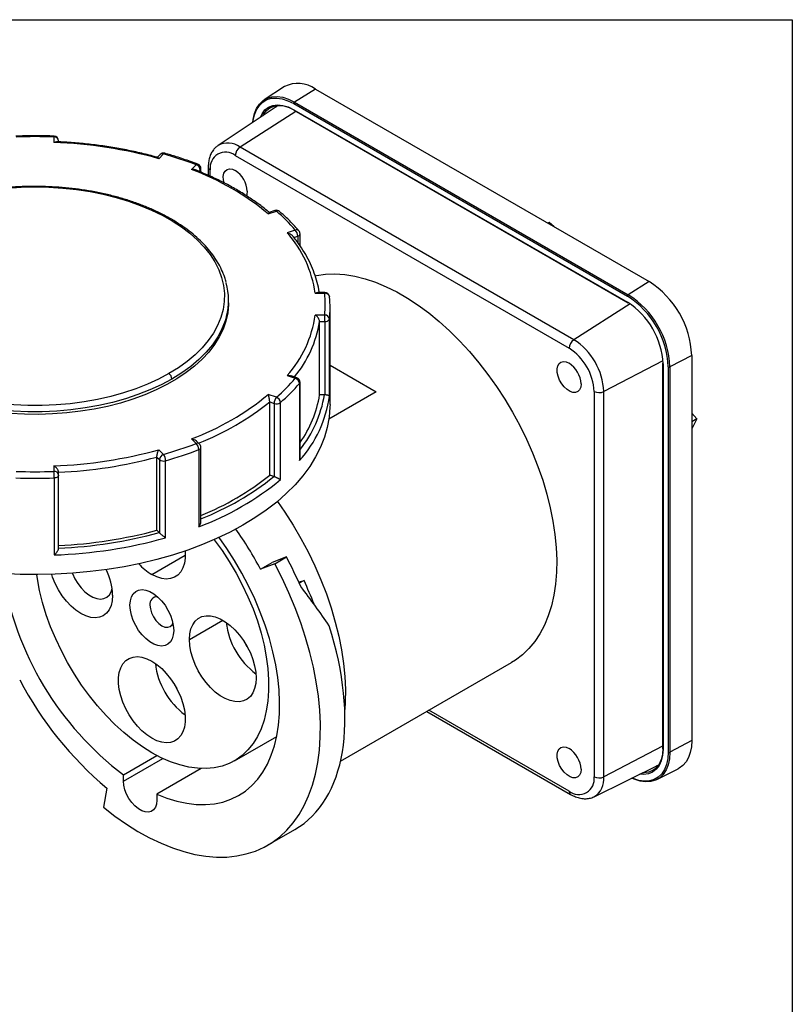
# Model space of a CAD drawing. Header units: inches. Extents: x 0 to 33.5, y 0 to 25.5.
# Tile 6 of 6: x 26.6 to 33, y 17.3 to 25.5. Entities that reach past the tile are written whole.
import ezdxf

# ---------------------------------------------------------------- set-up
doc = ezdxf.new("R2010")
doc.units = ezdxf.units.IN
doc.header["$LTSCALE"] = 3
doc.header["$MEASUREMENT"] = 0
doc.linetypes.add('SLD-Solid', pattern=[0])
doc.layers.add('SLD-DEFPOINTS', color=7, linetype='Continuous')

# ---------------------------------------------------------------- blocks, each defined once
blk = doc.blocks.new('Block2')
at = {"color": 7, "linetype": 'SLD-Solid', "lineweight": 18}
for p, q in [((33.0003, 25.5003), (0.0003, 25.5003)), ((33.0003, 0.0003), (33.0003, 25.5003))]:
    blk.add_line(p, q, dxfattribs=at)

msp = doc.modelspace()

# ---------------------------------------------------------------- linework, layer by layer
at = {"color": 7, "linetype": 'SLD-Solid'}
for p, q in [((0.0003, 25.5003), (33.0003, 25.5003)), ((33.0003, 25.5003), (33.0003, 0.0003))]:
    msp.add_line(p, q, dxfattribs=at)
for p, q in [((28.7641, 24.9419), (28.5954, 24.8321)), ((29.0227, 24.9218), (28.8484, 24.8124)), ((29.0227, 24.9218), (31.8066, 23.3147)), ((28.8484, 24.8124), (31.6323, 23.2053)), ((28.7118, 24.7846), (28.2111, 24.451)), ((28.8608, 24.7352), (28.3941, 24.4375)), ((28.6926, 24.7718), (28.7021, 24.784)), ((28.8417, 24.8005), (31.6256, 23.1934)), ((28.8417, 24.7495), (31.6256, 23.1424)), ((28.8438, 24.745), (31.6277, 23.1379)), ((26.8417, 24.5216), (26.8417, 24.4761)), ((26.8644, 24.4823), (26.8417, 24.4761)), ((26.8811, 24.4816), (26.8811, 24.4895)), ((28.2111, 24.451), (28.2084, 24.4492)), ((31.178, 22.8304), (28.3941, 24.4375)), ((27.7281, 24.3759), (27.7036, 24.3514)), ((27.7165, 24.3408), (27.7559, 24.3802)), ((28.3546, 24.3665), (31.1385, 22.7594)), ((28.0287, 24.2893), (27.9892, 24.2499)), ((28.0518, 24.2349), (28.0628, 24.2458)), ((28.0628, 24.2458), (28.0628, 24.2302)), ((28.0681, 24.2279), (28.0681, 24.2572)), ((28.1291, 24.2704), (28.1291, 24.2019)), ((28.1464, 24.1945), (28.1464, 24.2463)), ((28.6855, 23.9082), (28.6371, 23.892)), ((28.6296, 23.8802), (28.6979, 23.903)), ((28.8554, 23.7455), (28.7871, 23.7227)), ((30.9733, 23.8082), (30.9624, 23.802)), ((31.0137, 23.7724), (30.9733, 23.8082)), ((28.8438, 23.6832), (28.8751, 23.6937)), ((28.8751, 23.6937), (28.8751, 23.6412)), ((28.8948, 23.6147), (28.8948, 23.7134)), ((31.8066, 23.3147), (31.6323, 23.2053)), ((29.0215, 23.2177), (29.1004, 23.2177)), ((29.1004, 23.225), (29.0426, 23.225)), ((29.1004, 23.2177), (29.1004, 23.225)), ((29.1395, 23.19), (29.1397, 23.1871)), ((28.2984, 23.1385), (28.2984, 23.161)), ((29.1449, 22.291), (29.1449, 23.0947)), ((31.6468, 23.1294), (31.178, 22.8304)), ((29.1004, 23.0359), (29.0215, 23.0359)), ((29.1004, 22.981), (29.1004, 23.0359)), ((29.1397, 22.3593), (29.1397, 23.0023)), ((29.058, 22.3702), (29.058, 22.981)), ((29.058, 22.981), (29.1004, 22.981)), ((29.1004, 22.981), (29.1004, 22.3702)), ((32.1615, 22.6999), (31.9796, 22.6037)), ((32.1615, 22.6999), (32.1615, 19.4852)), ((29.1449, 22.6174), (29.5305, 22.3947)), ((31.9211, 22.6541), (31.4278, 22.3977)), ((31.919, 22.6333), (31.919, 19.4186)), ((31.9219, 22.6293), (31.9219, 19.4146)), ((31.966, 22.6038), (31.966, 19.3891)), ((31.9796, 22.6037), (31.9796, 19.3889)), ((28.7871, 22.5309), (28.8554, 22.5082)), ((28.8679, 22.5134), (28.8196, 22.5295)), ((28.8907, 22.466), (28.8907, 21.823)), ((28.8948, 21.847), (28.8948, 22.476)), ((28.6979, 22.3507), (28.6296, 22.3735)), ((29.0975, 22.3702), (29.058, 22.3702)), ((29.5305, 22.3947), (29.1354, 22.1667)), ((31.3466, 22.3989), (31.3466, 19.1842)), ((31.4278, 19.183), (31.4278, 22.3977)), ((28.6415, 21.7003), (28.6415, 22.3111)), ((28.6415, 22.3111), (28.6782, 22.2989)), ((28.6782, 22.2989), (28.6782, 21.688)), ((28.7307, 21.663), (28.7307, 22.3059)), ((32.1615, 22.2169), (32.2037, 22.1708)), ((32.2037, 22.1708), (32.1615, 22.1465)), ((32.2037, 22.1708), (32.1615, 22.0858)), ((27.9892, 22.0038), (28.0287, 21.9643)), ((28.0565, 21.96), (28.032, 21.9846)), ((27.7559, 21.8734), (27.7165, 21.9129)), ((28.0505, 21.9133), (28.0505, 21.2704)), ((28.0681, 21.3155), (28.0681, 21.9322)), ((26.8417, 21.7776), (26.8417, 21.732)), ((27.7006, 21.2403), (27.7006, 21.8511)), ((27.7006, 21.8511), (27.7218, 21.8299)), ((27.7218, 21.8299), (27.7218, 21.219)), ((27.7733, 21.178), (27.7733, 21.8209)), ((26.8811, 21.6999), (26.8811, 21.7243)), ((26.8811, 21.089), (26.8811, 21.6999)), ((28.6757, 21.6889), (28.6415, 21.7003)), ((26.8443, 21.6772), (26.8443, 21.0343)), ((27.7204, 21.2206), (27.7006, 21.2403)), ((27.6586, 20.8716), (27.937, 21.0323)), ((28.5658, 20.9154), (28.6632, 20.9717)), ((28.6831, 20.9614), (28.5658, 20.9154)), ((28.7806, 21.0177), (28.6632, 20.9717)), ((28.6831, 20.9614), (28.7806, 21.0177)), ((28.8835, 20.8092), (28.9278, 20.8206)), ((28.9278, 20.8206), (28.8886, 20.7979)), ((27.9718, 20.3291), (28.2502, 20.4899)), ((29.2323, 19.3136), (30.6579, 20.1366)), ((29.9519, 19.7291), (31.1507, 19.037)), ((31.1385, 19.064), (29.9692, 19.739)), ((28.3475, 19.3166), (28.7, 19.52)), ((32.1615, 19.4852), (31.9796, 19.3889)), ((31.919, 19.4383), (31.4278, 19.183)), ((27.422, 19.1999), (27.7013, 19.3612)), ((27.422, 19.1485), (27.7491, 19.3374)), ((28.0698, 19.2525), (27.7004, 19.0392)), ((31.348, 19.0177), (31.8873, 19.2845)), ((31.8819, 19.2764), (31.8666, 19.2742)), ((31.8702, 19.1599), (32.0497, 19.2511)), ((27.422, 19.1485), (27.422, 19.1999)), ((27.2822, 19.0892), (27.2556, 18.9304)), ((27.7004, 19.0392), (27.7004, 18.9878)), ((28.6241, 18.6125), (28.8521, 18.7441))]:
    msp.add_line(p, q)
at = {"flags": 128}
for points in [[(28.5023, 24.6451), (28.5046, 24.6668), (28.5151, 24.7167), (28.5325, 24.7603), (28.5562, 24.7968), (28.5859, 24.8255), (28.6209, 24.8457), (28.6606, 24.8571), (28.7041, 24.8594), (28.7505, 24.8526), (28.799, 24.8368), (28.8484, 24.8124)], [(28.5034, 24.6458), (28.5048, 24.6579), (28.5152, 24.7067), (28.5321, 24.7495), (28.5554, 24.7852), (28.5845, 24.8133), (28.6188, 24.8332), (28.6577, 24.8443), (28.7003, 24.8466), (28.7458, 24.8399), (28.7933, 24.8245), (28.8417, 24.8005)], [(28.5636, 24.6859), (28.5778, 24.7151), (28.6021, 24.7469), (28.6323, 24.7703), (28.6676, 24.7847), (28.7072, 24.7899), (28.7502, 24.7857), (28.7954, 24.7721), (28.8417, 24.7495)], [(28.584, 24.6994), (28.5906, 24.7118), (28.6143, 24.7428), (28.6438, 24.7656), (28.6783, 24.7797), (28.7171, 24.7848), (28.759, 24.7806), (28.8031, 24.7674), (28.8484, 24.7454)], [(28.261, 24.1386), (28.2557, 24.1642), (28.2547, 24.1934), (28.2598, 24.2185), (28.2707, 24.2379), (28.2867, 24.2505), (28.3069, 24.2555), (28.33, 24.2526), (28.3546, 24.2419)], [(26.4524, 24.0952), (26.568, 24.1026), (26.6842, 24.1051), (26.8005, 24.1026), (26.9161, 24.0952), (27.0304, 24.0829), (27.1429, 24.0658), (27.2529, 24.0439), (27.3598, 24.0175), (27.463, 23.9866), (27.5621, 23.9513), (27.6563, 23.912), (27.7453, 23.8688), (27.8286, 23.8219), (27.9056, 23.7716), (27.9761, 23.7181), (28.0395, 23.6618), (28.0956, 23.603), (28.144, 23.542), (28.1846, 23.479), (28.217, 23.4145), (28.241, 23.3488), (28.2567, 23.2823), (28.2638, 23.2153), (28.2624, 23.1481), (28.2524, 23.0812), (28.2339, 23.0149), (28.2071, 22.9496), (28.1719, 22.8856), (28.1288, 22.8233), (28.0777, 22.7629), (28.0192, 22.7049), (27.9534, 22.6495), (27.8807, 22.5971), (27.8015, 22.5479)], [(28.4548, 24.0683), (28.4517, 24.0417), (28.4483, 24.0312)], [(29.0204, 23.3642), (29.0313, 23.3664), (29.1072, 23.3768), (29.1861, 23.3792), (29.2677, 23.3736), (29.3516, 23.3601), (29.4374, 23.3387), (29.5246, 23.3096), (29.613, 23.2728), (29.7019, 23.2285), (29.7911, 23.1771), (29.8801, 23.1186), (29.9684, 23.0534), (30.0556, 22.9818), (30.1414, 22.9041), (30.2253, 22.8208), (30.3069, 22.7321), (30.3858, 22.6386), (30.4617, 22.5407), (30.5341, 22.4388), (30.6028, 22.3334), (30.6674, 22.2251), (30.7275, 22.1144), (30.783, 22.0017), (30.8335, 21.8877), (30.8788, 21.7729), (30.9187, 21.6577), (30.9529, 21.5429), (30.9814, 21.4288), (31.004, 21.3162), (31.0205, 21.2054), (31.031, 21.0971), (31.0353, 20.9918), (31.0335, 20.8899), (31.0255, 20.792), (31.0113, 20.6984), (30.9911, 20.6098), (30.965, 20.5264), (30.933, 20.4488), (30.8953, 20.3772), (30.8522, 20.312), (30.8037, 20.2535), (30.7502, 20.202), (30.6919, 20.1578), (30.6579, 20.1366)], [(28.2984, 23.1385), (28.2981, 23.1215), (28.2917, 23.0535), (28.2766, 22.986), (28.2531, 22.9193), (28.2212, 22.8538), (28.1811, 22.7898), (28.133, 22.7277), (28.0772, 22.6677), (28.014, 22.6103), (27.9436, 22.5556), (27.8666, 22.5041), (27.7832, 22.456), (27.6939, 22.4115), (27.5993, 22.3709), (27.4998, 22.3344), (27.396, 22.3022), (27.2883, 22.2744), (27.1774, 22.2512), (27.0639, 22.2328), (26.9484, 22.2192), (26.8314, 22.2106), (26.7137, 22.2068), (26.5958, 22.2081), (26.4784, 22.2143)], [(28.281, 23.0246), (28.2703, 22.9878), (28.2434, 22.9199), (28.2078, 22.8533), (28.1637, 22.7884), (28.1114, 22.7256), (28.051, 22.6653), (27.983, 22.6077), (27.9077, 22.5532), (27.8256, 22.5021)], [(31.2387, 22.4612), (31.2356, 22.4346), (31.2266, 22.4131), (31.2122, 22.3981), (31.1933, 22.3906), (31.171, 22.3908), (31.1467, 22.399), (31.122, 22.4145), (31.0982, 22.4363), (31.0769, 22.4633), (31.0594, 22.4937), (31.0467, 22.5256), (31.0396, 22.5571), (31.0386, 22.5863), (31.0437, 22.6114), (31.0545, 22.6308), (31.0706, 22.6434), (31.0908, 22.6484), (31.1138, 22.6455), (31.1385, 22.6348)], [(27.8015, 22.5479), (27.7149, 22.5015), (27.6225, 22.459), (27.5249, 22.4206), (27.4226, 22.3864), (27.3161, 22.3569), (27.2061, 22.3319), (27.0932, 22.3118), (26.978, 22.2966), (26.8611, 22.2865), (26.7433, 22.2814), (26.6252, 22.2814), (26.5073, 22.2865), (26.3905, 22.2966), (26.2753, 22.3118), (26.1624, 22.3319), (26.0524, 22.3569), (25.9459, 22.3864), (25.8436, 22.4206), (25.746, 22.459), (25.6536, 22.5015), (25.567, 22.5479)], [(27.8256, 22.5021), (27.7371, 22.4547), (27.6428, 22.4113), (27.543, 22.372), (27.4385, 22.3372), (27.3297, 22.3069), (27.2174, 22.2815), (27.102, 22.2609), (26.9843, 22.2454), (26.865, 22.2351), (26.7446, 22.2298), (26.6239, 22.2298), (26.5035, 22.2351), (26.3841, 22.2454), (26.2665, 22.2609), (26.1511, 22.2815), (26.0387, 22.3069), (25.93, 22.3372), (25.8254, 22.372), (25.7257, 22.4113), (25.6313, 22.4547), (25.5428, 22.5021)], [(29.1449, 22.291), (29.1445, 22.2674), (29.1378, 22.1831), (29.1223, 22.0992), (29.0983, 22.0159), (29.0657, 21.9336), (29.0248, 21.8526), (28.9755, 21.7732), (28.9182, 21.6955), (28.853, 21.62), (28.7802, 21.5468), (28.7, 21.4763), (28.6126, 21.4086), (28.5184, 21.3441), (28.4178, 21.2829), (28.311, 21.2252), (28.1985, 21.1714), (28.0807, 21.1214), (27.9579, 21.0756), (27.8307, 21.0341), (27.6993, 20.997), (27.5645, 20.9645), (27.4265, 20.9367), (27.2858, 20.9136), (27.1431, 20.8954), (26.9987, 20.8822), (26.8532, 20.8739), (26.7072, 20.8706), (26.561, 20.8723), (26.4153, 20.879)], [(26.8811, 21.6999), (26.8804, 21.6956), (26.8783, 21.6915), (26.875, 21.6877), (26.8704, 21.6843), (26.8649, 21.6815), (26.8585, 21.6793), (26.8516, 21.6779), (26.8443, 21.6772)], [(28.7058, 21.4812), (28.7669, 21.3926), (28.8361, 21.2842), (28.9011, 21.1729), (28.9617, 21.0593), (29.0175, 20.9439), (29.0683, 20.8272), (29.114, 20.7098), (29.1542, 20.5921), (29.1888, 20.4748), (29.2176, 20.3583), (29.2405, 20.2432), (29.2575, 20.1301), (29.2683, 20.0193), (29.273, 19.9115), (29.2716, 19.8071), (29.2678, 19.7465)], [(28.1779, 21.1622), (28.1794, 21.1603), (28.2439, 21.0715), (28.3047, 20.9791), (28.3613, 20.8837), (28.4133, 20.7858), (28.4605, 20.6862), (28.5024, 20.5854), (28.5389, 20.4841), (28.5696, 20.383), (28.5945, 20.2827), (28.6133, 20.1839), (28.6258, 20.0872), (28.6322, 19.9932), (28.6322, 19.9026), (28.6258, 19.8159), (28.6133, 19.7338), (28.5945, 19.6566), (28.5696, 19.585), (28.5389, 19.5194), (28.5024, 19.4602), (28.4605, 19.4079), (28.4133, 19.3626), (28.3613, 19.3249), (28.3047, 19.2948), (28.2439, 19.2725), (28.1794, 19.2583), (28.1114, 19.2523), (28.0405, 19.2544), (27.9671, 19.2646), (27.8918, 19.2829), (27.8149, 19.3091), (27.737, 19.3432), (27.6586, 19.3848)], [(27.7004, 19.0392), (27.7848, 19.0059), (27.868, 18.9804), (27.9496, 18.9628), (28.0291, 18.9532), (28.106, 18.9518), (28.18, 18.9585), (28.2507, 18.9732), (28.3176, 18.9959), (28.3805, 19.0265), (28.4389, 19.0648), (28.4927, 19.1106), (28.5413, 19.1636), (28.5847, 19.2236), (28.6226, 19.2902), (28.6548, 19.3631), (28.681, 19.4419), (28.7012, 19.5262), (28.7152, 19.6154), (28.7231, 19.7092), (28.7246, 19.807), (28.7199, 19.9083), (28.7089, 20.0125), (28.6917, 20.1191), (28.6685, 20.2275), (28.6392, 20.3372), (28.6042, 20.4474), (28.5635, 20.5577), (28.5174, 20.6675), (28.4661, 20.776), (28.41, 20.8829), (28.3492, 20.9874), (28.2843, 21.0891), (28.2199, 21.1811)], [(27.9354, 21.0671), (27.9362, 21.0568), (27.9362, 21.0088), (27.93, 20.9649), (27.9177, 20.926), (27.8997, 20.8932), (27.8762, 20.867), (27.8479, 20.8481), (27.8154, 20.8369), (27.7794, 20.8337), (27.7407, 20.8385), (27.7001, 20.8512), (27.6586, 20.8716)], [(27.2556, 18.9304), (27.3507, 18.8563), (27.4466, 18.7889), (27.543, 18.7283), (27.6395, 18.6749), (27.7356, 18.6288), (27.8311, 18.5901), (27.9254, 18.5592), (28.0182, 18.5361), (28.1091, 18.5208), (28.1978, 18.5136), (28.2839, 18.5143), (28.367, 18.523), (28.4467, 18.5397), (28.5228, 18.5643), (28.595, 18.5966), (28.6629, 18.6366), (28.7262, 18.6841), (28.7848, 18.7388), (28.8383, 18.8007), (28.8865, 18.8693), (28.9293, 18.9445), (28.9664, 19.0259), (28.9978, 19.1132), (29.0232, 19.2059), (29.0427, 19.3039), (29.056, 19.4066), (29.0631, 19.5135), (29.0641, 19.6244), (29.0589, 19.7387), (29.0475, 19.8559), (29.0299, 19.9756), (29.0064, 20.0973), (28.9769, 20.2204), (28.9415, 20.3445), (28.9004, 20.469), (28.8539, 20.5935), (28.802, 20.7174), (28.745, 20.8402), (28.6831, 20.9614)], [(27.6586, 19.3848), (27.5802, 19.4337), (27.5023, 19.4896), (27.4254, 19.5521), (27.35, 19.6208), (27.2767, 19.6953), (27.2058, 19.7751), (27.1378, 19.8596), (27.0733, 19.9484), (27.0125, 20.0408), (26.9559, 20.1362), (26.9039, 20.2341), (26.8567, 20.3337), (26.8148, 20.4345), (26.7783, 20.5358), (26.7476, 20.6369), (26.7227, 20.7372), (26.7039, 20.836), (26.6988, 20.8705)], [(27.3315, 20.6988), (27.3282, 20.6529), (27.3185, 20.6119), (27.3027, 20.5768), (27.281, 20.5484), (27.254, 20.5276), (27.2225, 20.5146), (27.1871, 20.51), (27.1487, 20.5138), (27.1084, 20.5259), (27.067, 20.5461), (27.0256, 20.5737), (26.9853, 20.6082), (26.947, 20.6487), (26.9116, 20.6941), (26.88, 20.7435), (26.8531, 20.7955), (26.8314, 20.8488), (26.8235, 20.8728)], [(26.9953, 20.8819), (26.9967, 20.8785), (27.0168, 20.8361), (27.0415, 20.7959), (27.0699, 20.7592), (27.101, 20.7273), (27.1338, 20.7012), (27.1672, 20.682), (27.2001, 20.6701), (27.2312, 20.6661), (27.2596, 20.67), (27.2843, 20.6817), (27.3044, 20.7009), (27.3193, 20.7268), (27.3275, 20.7539)], [(27.4762, 20.6152), (27.4794, 20.6521), (27.4886, 20.6842), (27.5036, 20.7103), (27.5238, 20.7296), (27.5487, 20.7414), (27.5773, 20.7454), (27.6087, 20.7413), (27.6418, 20.7293), (27.6754, 20.7099), (27.7085, 20.6837), (27.7399, 20.6515), (27.7685, 20.6145), (27.7933, 20.574), (27.8136, 20.5313), (27.8286, 20.4879), (27.8378, 20.4452), (27.8409, 20.4047)], [(27.8409, 20.4047), (27.8378, 20.3678), (27.8286, 20.3357), (27.8136, 20.3096), (27.7933, 20.2903), (27.7685, 20.2785), (27.7399, 20.2745), (27.7085, 20.2786), (27.6754, 20.2906), (27.6418, 20.31), (27.6087, 20.3362), (27.5773, 20.3684), (27.5487, 20.4054), (27.5238, 20.4459), (27.5036, 20.4886), (27.4886, 20.532), (27.4794, 20.5747), (27.4762, 20.6152)], [(27.6433, 20.6152), (27.6467, 20.5837), (27.6565, 20.5505), (27.6722, 20.5178), (27.6927, 20.4879), (27.7165, 20.4627), (27.7421, 20.444), (27.7677, 20.4332), (27.7915, 20.4308), (27.812, 20.4371), (27.8277, 20.4517), (27.8344, 20.4642)], [(27.9718, 20.3291), (27.9749, 20.3753), (27.9841, 20.4168), (27.9994, 20.4527), (28.0202, 20.4823), (28.0461, 20.5049), (28.0766, 20.52), (28.111, 20.5272), (28.1485, 20.5264), (28.1882, 20.5176), (28.2294, 20.501), (28.271, 20.477), (28.3121, 20.4461), (28.3519, 20.409), (28.3894, 20.3665), (28.4237, 20.3196), (28.4542, 20.2693), (28.4802, 20.2167), (28.501, 20.1631), (28.5162, 20.1096), (28.5254, 20.0574), (28.5286, 20.0077)], [(28.5286, 20.0077), (28.5254, 19.9616), (28.5162, 19.9201), (28.501, 19.8842), (28.4802, 19.8546), (28.4542, 19.832), (28.4237, 19.8169), (28.3894, 19.8097), (28.3519, 19.8105), (28.3121, 19.8193), (28.271, 19.8359), (28.2294, 19.8599), (28.1882, 19.8908), (28.1485, 19.9279), (28.111, 19.9704), (28.0766, 20.0173), (28.0461, 20.0676), (28.0202, 20.1201), (27.9994, 20.1738), (27.9841, 20.2273), (27.9749, 20.2794), (27.9718, 20.3291)], [(28.4356, 20.3012), (28.4521, 20.2717), (28.4579, 20.2626)], [(27.6586, 19.5053), (27.6171, 19.5329), (27.5765, 19.567), (27.5378, 19.6069), (27.5018, 19.6517), (27.4692, 19.7005), (27.4409, 19.752), (27.4175, 19.8053), (27.3994, 19.859), (27.3872, 19.912), (27.381, 19.9631), (27.381, 20.0111), (27.3872, 20.055), (27.3994, 20.0939), (27.4175, 20.1267), (27.4409, 20.1529), (27.4692, 20.1718), (27.5018, 20.183), (27.5378, 20.1862), (27.5765, 20.1814), (27.6171, 20.1687), (27.6586, 20.1483)], [(27.6586, 20.1483), (27.7001, 20.1207), (27.7407, 20.0866), (27.7794, 20.0467), (27.8154, 20.0019), (27.8479, 19.9532), (27.8762, 19.9016), (27.8997, 19.8484), (27.9177, 19.7947), (27.93, 19.7417), (27.9362, 19.6906), (27.9362, 19.6425), (27.93, 19.5986), (27.9177, 19.5598), (27.8997, 19.5269), (27.8762, 19.5007), (27.8479, 19.4819), (27.8154, 19.4707), (27.7794, 19.4675), (27.7407, 19.4723), (27.7001, 19.485), (27.6586, 19.5053)], [(27.844, 19.9596), (27.849, 19.95), (27.8663, 19.9209)], [(32.1615, 19.4852), (32.1585, 19.4334), (32.1494, 19.3861), (32.1345, 19.3439), (32.114, 19.3077), (32.0882, 19.278), (32.0576, 19.2553), (32.0497, 19.2511)], [(31.2387, 19.2465), (31.2356, 19.2199), (31.2266, 19.1984), (31.2122, 19.1834), (31.1933, 19.1758), (31.171, 19.1761), (31.1467, 19.1842), (31.122, 19.1997), (31.0982, 19.2216), (31.0769, 19.2486), (31.0594, 19.2789), (31.0467, 19.3109), (31.0396, 19.3424), (31.0386, 19.3716), (31.0437, 19.3967), (31.0545, 19.4161), (31.0706, 19.4287), (31.0908, 19.4337), (31.1138, 19.4308), (31.1385, 19.4201)], [(31.9796, 19.3889), (31.9761, 19.3339), (31.9656, 19.2841), (31.9482, 19.2404), (31.9245, 19.2039), (31.8948, 19.1753), (31.8597, 19.155), (31.8201, 19.1436), (31.7766, 19.1413), (31.7301, 19.1481), (31.6817, 19.1639), (31.6617, 19.1728)], [(31.966, 19.3891), (31.9625, 19.3352), (31.9522, 19.2863), (31.9353, 19.2436), (31.912, 19.2078), (31.8829, 19.1797), (31.8485, 19.1599), (31.8097, 19.1487), (31.767, 19.1464), (31.7215, 19.1531), (31.6741, 19.1686), (31.6628, 19.1734)], [(31.9219, 19.4146), (31.9182, 19.3632), (31.9074, 19.3172), (31.8896, 19.2779), (31.8653, 19.2461), (31.8351, 19.2228), (31.7998, 19.2083), (31.7601, 19.2031), (31.7277, 19.2055)], [(31.9216, 19.4224), (31.918, 19.3722), (31.9074, 19.3274), (31.8901, 19.289), (31.8663, 19.258), (31.8369, 19.2351), (31.8023, 19.221), (31.7636, 19.2159), (31.7496, 19.2163)], [(27.7004, 18.9878), (27.6973, 18.9561), (27.6883, 18.9294), (27.6738, 18.9087), (27.6543, 18.8949), (27.6308, 18.8888), (27.6042, 18.8905), (27.5757, 18.8999), (27.5466, 18.9167), (27.5181, 18.9401), (27.4916, 18.9691), (27.468, 19.0025), (27.4485, 19.0387), (27.434, 19.0762), (27.425, 19.1133), (27.422, 19.1485)]]:
    msp.add_lwpolyline(points, dxfattribs=at)
for centre, radius, start, end in [((28.8768, 24.7185), 0.2502, 54.31872, 116.76122), ((28.8569, 24.7998), 0.0152, 124.1588, 177.2848), ((28.8465, 24.749), 0.00474, 172.91981, 235.76801), ((26.6842, 20.3338), 4.1907, 87.84643, 92.15357), ((26.8544, 24.5228), 0.0127, 151.61017, 185.12812), ((26.845, 24.4855), 0.0363, 6.35134, 95.18258), ((26.8417, 24.4895), 0.0394, 0, 87.84516), ((26.7081, 20.7168), 3.7617, 74.45022, 87.9637), ((28.292, 24.3007), 0.1708, 53.26829, 118.29554), ((28.4459, 24.3622), 0.0914, 124.46664, 177.26576), ((27.7559, 24.3481), 0.0394, 74.09523, 134.9969), ((27.7454, 24.3559), 0.0265, 66.63202, 130.95781), ((27.7657, 24.3748), 0.0112, 84.82781, 150.96222), ((26.8852, 21.3133), 3.1881, 68.9825, 74.15133), ((28.274, 24.2658), 0.129, 51.32543, 188.68532), ((27.226, 22.1883), 2.1983, 50.32073, 69.68464), ((28.0395, 24.28), 0.0143, 76.57639, 139.29349), ((28.0129, 24.2418), 0.05, 4.53409, 71.63058), ((28.0287, 24.2572), 0.0394, 360, 68.92194), ((28.052, 24.2577), 0.0161, 312.1685, 358.03458), ((28.1583, 24.2731), 0.0293, 185.2442, 246.1128), ((28.2372, 24.0584), 0.2178, 2.60548, 57.39452), ((28.6979, 23.8708), 0.0394, 49.15161, 108.43309), ((28.6876, 23.8957), 0.0127, 35.18281, 99.45275), ((28.7089, 23.8809), 0.0246, 53.11207, 116.42258), ((27.7312, 22.7786), 1.4828, 40.6965, 49.3097), ((28.8654, 23.7194), 0.0279, 44.32966, 110.93237), ((28.7934, 23.6923), 0.0817, 0.95395, 40.63948), ((28.0755, 23.0856), 0.9551, 7.95415, 41.84277), ((28.871, 23.7174), 0.0241, 279.66965, 350.32414), ((28.8554, 23.7134), 0.0394, 360, 40.53137), ((27.752, 23.1611), 0.5463, 345.53308, 15.18128), ((31.3909, 22.6648), 0.7714, 2.60548, 57.39452), ((29.1004, 23.1856), 0.0394, 6.4417, 90), ((29.105, 23.1828), 0.0353, 11.85792, 97.48224), ((28.2966, 23.1268), 0.8089, 353.54698, 6.45302), ((28.3228, 23.0947), 0.8221, 353.54698, 6.45302), ((31.6408, 23.1927), 0.0152, 124.1588, 177.2848), ((31.2299, 22.5719), 0.7368, 2.48735, 57.51265), ((31.2284, 22.571), 0.7519, 2.48735, 57.51265), ((31.2833, 22.6027), 0.6392, 2.38686, 57.61314), ((31.6303, 23.1419), 0.00474, 172.91981, 235.76801), ((28.0755, 23.1681), 0.9551, 318.15723, 352.04585), ((29.102, 22.9981), 0.0379, 6.41812, 92.46143), ((29.1064, 23.0169), 0.0364, 260.51464, 336.30201), ((28.1057, 23.1362), 0.9648, 320.30315, 350.74587), ((31.2298, 22.7551), 0.0914, 124.46664, 177.26576), ((30.8966, 22.3795), 0.4504, 2.4764, 57.5236), ((30.8893, 22.3753), 0.539, 2.38686, 57.61314), ((31.0211, 22.4513), 0.2178, 2.60548, 57.39452), ((31.9237, 22.6337), 0.00474, 184.23517, 247.08497), ((31.973, 22.6174), 0.0152, 242.71933, 295.8373), ((27.7643, 22.4991), 0.0614, 2.8686, 52.68804), ((28.8658, 22.5009), 0.0127, 80.54725, 144.81719), ((28.8554, 22.476), 0.0394, 360, 71.56691), ((27.7312, 23.475), 1.4828, 310.6903, 319.3035), ((27.7482, 23.4485), 1.5069, 310.6903, 319.3035), ((28.8428, 22.4618), 0.048, 4.97356, 74.84741), ((28.8795, 22.4763), 0.0152, 317.1258, 358.85383), ((27.226, 24.0653), 2.1983, 290.31536, 309.67927), ((28.7599, 22.2975), 0.0817, 139.36052, 179.04605), ((28.6786, 22.3022), 0.0522, 4.06732, 68.29638), ((28.1453, 22.4949), 1.0036, 317.96819, 352.23489), ((28.1269, 22.5189), 0.9429, 324.52789, 350.92642), ((28.1345, 22.5243), 0.9752, 321.22268, 350.90823), ((31.3884, 22.4802), 0.0914, 242.73836, 295.52952), ((27.239, 24.0485), 2.2328, 291.26683, 308.913), ((28.6976, 22.3536), 0.0581, 250.57623, 304.76861), ((26.8852, 24.9404), 3.1881, 285.84867, 291.0175), ((28.0392, 21.9401), 0.0265, 49.04219, 113.36798), ((27.9761, 21.9116), 0.0745, 1.30324, 45.06101), ((28.0287, 21.9322), 0.0394, 360, 45.0031), ((26.7081, 25.5369), 3.7617, 272.0363, 285.54978), ((27.7717, 21.826), 0.05, 108.36942, 175.46591), ((27.6823, 21.8199), 0.091, 0.6573, 36.04869), ((26.8885, 24.9377), 3.24, 285.84867, 291.0175), ((28.0457, 21.9354), 0.0226, 282.44266, 351.93913), ((26.709, 25.5496), 3.8291, 272.57644, 285.00964), ((27.7562, 21.8744), 0.0562, 232.34136, 287.80572), ((26.6842, 25.9198), 4.1907, 267.84643, 272.15357), ((26.845, 21.6959), 0.0363, 6.35134, 95.18258), ((26.2582, 21.6773), 0.586, 359.98999, 5.35804), ((27.245, 23.429), 2.2223, 291.73801, 308.93313), ((27.2478, 23.4535), 2.27, 291.18258, 308.97977), ((26.6842, 25.9331), 4.2589, 267.84643, 272.15357), ((27.2531, 23.4371), 2.3089, 290.20561, 309.78901), ((26.709, 24.9388), 3.8291, 272.57644, 285.00964), ((26.7093, 24.979), 3.892, 272.52937, 285.05671), ((25.6688, 19.3614), 3.2874, 28.21025, 35.07303), ((26.7092, 24.9826), 3.9507, 271.95969, 285.62639), ((27.9079, 21.2898), 0.4868, 222.46604, 239.19606), ((25.5838, 19.3094), 3.6246, 23.76656, 28.11869), ((29.0073, 21.2913), 2.6243, 189.03828, 232.83639), ((26.8132, 20.684), 0.5185, 1.63534, 26.16092), ((27.7021, 20.6256), 0.0598, 85.44475, 189.975), ((28.8932, 20.5397), 0.6174, 186.3697, 233.62493), ((28.3016, 20.198), 0.6174, 186.36965, 233.62497), ((29.2307, 21.3986), 3.0215, 207.74449, 229.84465), ((31.0211, 19.2366), 0.2178, 2.60548, 57.39452), ((31.9237, 19.4189), 0.00474, 184.23517, 247.08497), ((31.973, 19.4026), 0.0152, 242.71933, 295.8373), ((31.2191, 19.1647), 0.129, 231.32543, 8.68532), ((31.259, 19.1628), 0.1701, 300.8013, 6.81385), ((31.3884, 19.2655), 0.0914, 242.73836, 295.52952), ((31.1667, 19.0605), 0.0285, 172.9537, 235.74916)]:
    msp.add_arc(centre, radius, start, end)
for centre, major_axis, ratio, start_param, end_param in [((27.7658, 20.5718), (-1.0464, 1.7369), 0.564533, 4.412897, 4.520579), ((27.9667, 20.6878), (-1.5015, 1.5793), 0.349555, 4.244468, 4.441044), ((27.7658, 20.5718), (-1.0972, 1.8213), 0.564533, 3.131055, 4.31801)]:
    msp.add_ellipse(centre, major_axis=major_axis, ratio=ratio, start_param=start_param, end_param=end_param)
for points, knots in [([(26.8432, 24.5288), (26.819, 24.5296), (26.749, 24.5319), (26.6428, 24.5323), (26.5611, 24.5299), (26.5253, 24.5288)], [0, 0, 0, 0, 0.228315, 0.661599, 1, 1, 1, 1]), ([(27.7071, 24.352), (27.6939, 24.3556), (27.6399, 24.3706), (27.5427, 24.394), (27.4148, 24.4204), (27.2845, 24.4424), (27.1522, 24.4602), (27.0184, 24.4733), (26.9222, 24.4799), (26.8707, 24.4821), (26.8644, 24.4823)], [0, 0, 0, 0, 0.049964, 0.204717, 0.359454, 0.514165, 0.668855, 0.823527, 0.978187, 1, 1, 1, 1]), ([(28.2079, 24.4479), (28.2015, 24.4433), (28.1855, 24.4319), (28.1656, 24.4071), (28.148, 24.3754), (28.1359, 24.3389), (28.13, 24.3034), (28.1294, 24.2797), (28.1291, 24.2704)], [0, 0, 0, 0, 0.1238252, 0.3040632, 0.4871407, 0.6764862, 0.873136, 1, 1, 1, 1]), ([(27.7165, 24.3408), (27.7144, 24.3444), (27.7111, 24.3503), (27.7081, 24.351), (27.707, 24.3514)], [0, 0, 0, 0, 0.607162, 1, 1, 1, 1]), ([(28.0428, 24.2939), (28.0225, 24.3016), (27.9636, 24.3238), (27.8718, 24.355), (27.7987, 24.3765), (27.7667, 24.3859)], [0, 0, 0, 0, 0.228356, 0.661785, 1, 1, 1, 1]), ([(28.0229, 24.2464), (28.0219, 24.2469), (28.0124, 24.2516), (28.0001, 24.2507), (27.9892, 24.2499)], [0, 0, 0, 0, 0.109593, 1, 1, 1, 1]), ([(28.6388, 23.8916), (28.6317, 23.8976), (28.5987, 23.9254), (28.5354, 23.9732), (28.4469, 24.0335), (28.3524, 24.0906), (28.2526, 24.1445), (28.1476, 24.1948), (28.0701, 24.2282), (28.0278, 24.2448), (28.023, 24.2467)], [0, 0, 0, 0, 0.043227, 0.199352, 0.35552, 0.511723, 0.66793, 0.824121, 0.980285, 1, 1, 1, 1]), ([(28.2775, 23.3108), (28.274, 23.3239), (28.2649, 23.3588), (28.2415, 23.4143), (28.2084, 23.4773), (28.1677, 23.5386), (28.1198, 23.5982), (28.0649, 23.6557), (28.0034, 23.7108), (27.9355, 23.7632), (27.8615, 23.8127), (27.7819, 23.8589), (27.697, 23.9018), (27.6074, 23.9411), (27.5133, 23.9766), (27.4153, 24.0082), (27.3139, 24.0357), (27.2094, 24.0591), (27.1025, 24.0781), (26.9936, 24.0928), (26.8833, 24.1031), (26.772, 24.1089), (26.6603, 24.1102), (26.5487, 24.107), (26.4378, 24.0992), (26.328, 24.0871), (26.2199, 24.0705), (26.114, 24.0496), (26.0108, 24.0244), (25.9108, 23.9952), (25.8144, 23.9619), (25.7222, 23.9247), (25.6336, 23.8837), (25.5787, 23.8533), (25.551, 23.838)], [0, 0, 0, 0, 0.018712, 0.049777, 0.080967, 0.112293, 0.143747, 0.175308, 0.206948, 0.238642, 0.270367, 0.302105, 0.333844, 0.365576, 0.397297, 0.429005, 0.460702, 0.492387, 0.524062, 0.555728, 0.587389, 0.619046, 0.6507, 0.682354, 0.714011, 0.745671, 0.777337, 0.809012, 0.840696, 0.872393, 0.904105, 0.935832, 0.967575, 1, 1, 1, 1]), ([(28.6372, 23.8918), (28.6361, 23.8911), (28.6337, 23.8896), (28.631, 23.8835), (28.6296, 23.8802)], [0, 0, 0, 0, 0.464773, 1, 1, 1, 1]), ([(28.8853, 23.7389), (28.8742, 23.7517), (28.842, 23.7884), (28.7888, 23.8426), (28.7436, 23.8829), (28.7237, 23.9006)], [0, 0, 0, 0, 0.228405, 0.65978, 1, 1, 1, 1]), ([(28.7871, 23.7227), (28.793, 23.7213), (28.8048, 23.7186), (28.8185, 23.7109), (28.827, 23.7041), (28.8298, 23.7006), (28.8307, 23.6995)], [0, 0, 0, 0, 0.361973, 0.723039, 0.910424, 1, 1, 1, 1]), ([(29.0554, 23.2267), (29.0553, 23.2277), (29.0515, 23.2551), (29.039, 23.3086), (29.0148, 23.3869), (28.9826, 23.4642), (28.9431, 23.5403), (28.8959, 23.6149), (28.8572, 23.6677), (28.8341, 23.6955), (28.8307, 23.6995)], [0, 0, 0, 0, 0.005782, 0.166192, 0.326772, 0.487675, 0.648968, 0.810667, 0.972749, 1, 1, 1, 1]), ([(29.0215, 23.2177), (29.0262, 23.2204), (29.0337, 23.2247), (29.04, 23.2243), (29.0423, 23.2241)], [0, 0, 0, 0, 0.64401, 1, 1, 1, 1]), ([(29.058, 22.981), (29.058, 22.9841), (29.0575, 22.9875), (29.0555, 22.9947), (29.054, 22.9986), (29.0498, 23.0069), (29.0469, 23.0113), (29.0407, 23.0195), (29.0373, 23.0232), (29.0303, 23.0297), (29.0267, 23.0325), (29.0226, 23.0352), (29.022, 23.0356), (29.0215, 23.0359)], [-1.813384, -1.813384, -1.813384, -1.813384, -1.522363, -1.522363, -1.205036, -1.205036, -0.804988, -0.804988, -0.400602, -0.400602, 0, 0, 0.062734, 0.062734, 0.062734, 0.062734]), ([(28.7871, 22.5309), (28.7938, 22.5318), (28.8052, 22.5333), (28.8151, 22.5302), (28.8192, 22.5288)], [0, 0, 0, 0, 0.5826789, 1, 1, 1, 1]), ([(28.6415, 22.3111), (28.6415, 22.3142), (28.6414, 22.3177), (28.6407, 22.3254), (28.6402, 22.3295), (28.6388, 22.3389), (28.6379, 22.3439), (28.6358, 22.3533), (28.6347, 22.3577), (28.6325, 22.3655), (28.6313, 22.3691), (28.6299, 22.3726), (28.6298, 22.373), (28.6296, 22.3735)], [-1.817624, -1.817624, -1.817624, -1.817624, -1.525926, -1.525926, -1.205653, -1.205653, -0.8002, -0.8002, -0.399828, -0.399828, 0, 0, 0.058556, 0.058556, 0.058556, 0.058556]), ([(29.1397, 22.3593), (29.1395, 22.3597), (29.1393, 22.3603), (29.1385, 22.3611), (29.1376, 22.3618), (29.1362, 22.3628), (29.1337, 22.364), (29.1293, 22.3656), (29.1239, 22.367), (29.1177, 22.3682), (29.1118, 22.3691), (29.1061, 22.3698), (29.1023, 22.37), (29.1004, 22.3702)], [0, 0, 0, 0, 0.079072, 0.14736, 0.204865, 0.251588, 0.386351, 0.502691, 0.635253, 0.752561, 0.839586, 0.92162, 1, 1, 1, 1]), ([(27.9892, 22.0038), (27.9959, 22.0024), (28.0091, 21.9996), (28.0244, 21.9923), (28.03, 21.9858), (28.0314, 21.9842)], [0, 0, 0, 0, 0.4305, 0.859547, 1, 1, 1, 1]), ([(27.7006, 21.8511), (27.7006, 21.8537), (27.7008, 21.8566), (27.7015, 21.864), (27.7022, 21.8686), (27.7041, 21.878), (27.7053, 21.8827), (27.7079, 21.892), (27.7095, 21.8965), (27.7125, 21.9045), (27.714, 21.9081), (27.7159, 21.9118), (27.7162, 21.9123), (27.7165, 21.9129)], [-1.799523, -1.799523, -1.799523, -1.799523, -1.555361, -1.555361, -1.197808, -1.197808, -0.821163, -0.821163, -0.401402, -0.401402, 0, 0, 0.076614, 0.076614, 0.076614, 0.076614]), ([(26.8811, 21.7243), (26.8811, 21.7252), (26.881, 21.727), (26.8806, 21.7298), (26.8799, 21.7328), (26.879, 21.7358), (26.8773, 21.7403), (26.8744, 21.7463), (26.8695, 21.7535), (26.8635, 21.7608), (26.8569, 21.7671), (26.8495, 21.773), (26.8446, 21.7759), (26.8417, 21.7776)], [0, 0, 0, 0, 0.043545, 0.087577, 0.132332, 0.178036, 0.224903, 0.332398, 0.451052, 0.577985, 0.725248, 0.840715, 1, 1, 1, 1]), ([(28.8907, 21.823), (28.8925, 21.8289), (28.8949, 21.8368), (28.8944, 21.8448), (28.8942, 21.847)], [0, 0, 0, 0, 0.734908, 1, 1, 1, 1]), ([(28.7307, 21.663), (28.7299, 21.6634), (28.7284, 21.6643), (28.726, 21.6656), (28.7238, 21.6668), (28.7206, 21.6685), (28.7161, 21.6709), (28.7094, 21.6741), (28.7023, 21.6775), (28.6952, 21.6807), (28.6889, 21.6835), (28.6833, 21.6859), (28.6799, 21.6873), (28.6782, 21.688)], [0, 0, 0, 0, 0.079072, 0.14736, 0.204865, 0.251588, 0.386351, 0.502691, 0.635253, 0.752561, 0.839586, 0.92162, 1, 1, 1, 1]), ([(28.0505, 21.2704), (28.0539, 21.2754), (28.0605, 21.2855), (28.0669, 21.3014), (28.0673, 21.3113), (28.0675, 21.3156)], [0, 0, 0, 0, 0.361499, 0.722215, 1, 1, 1, 1]), ([(27.7733, 21.178), (27.7721, 21.1787), (27.7698, 21.1802), (27.7664, 21.1824), (27.7635, 21.1844), (27.7594, 21.1872), (27.754, 21.1911), (27.7469, 21.1965), (27.74, 21.202), (27.7338, 21.2073), (27.7289, 21.2119), (27.7249, 21.2157), (27.7228, 21.2179), (27.7218, 21.219)], [0, 0, 0, 0, 0.079072, 0.14736, 0.204865, 0.251588, 0.386351, 0.502691, 0.635253, 0.752561, 0.839586, 0.92162, 1, 1, 1, 1]), ([(26.8443, 21.0343), (26.8456, 21.0354), (26.8481, 21.0376), (26.8516, 21.0409), (26.8545, 21.0438), (26.8584, 21.0479), (26.8631, 21.0533), (26.8675, 21.059), (26.8714, 21.0646), (26.8748, 21.0702), (26.8779, 21.0763), (26.8798, 21.0814), (26.8809, 21.0855), (26.881, 21.0878), (26.8811, 21.089)], [0, 0, 0, 0, 0.079046, 0.14732, 0.20482, 0.251549, 0.386229, 0.502613, 0.551032, 0.669753, 0.776507, 0.854432, 0.92859, 1, 1, 1, 1]), ([(31.1507, 19.037), (31.1579, 19.033), (31.1786, 19.0217), (31.2134, 19.0085), (31.2531, 19.0005), (31.2914, 19.0006), (31.3222, 19.0059), (31.3392, 19.0144), (31.345, 19.0173)], [0, 0, 0, 0, 0.111323, 0.319177, 0.526295, 0.705938, 0.899032, 1, 1, 1, 1])]:
    msp.add_open_spline(points, degree=3, knots=knots)
for points in [[(29.1004, 22.3702), (29.0994, 22.3702), (29.0984, 22.3702), (29.0975, 22.3702)], [(28.6782, 21.688), (28.6774, 21.6883), (28.6766, 21.6886), (28.6757, 21.6889)], [(27.7218, 21.219), (27.7213, 21.2196), (27.7208, 21.2201), (27.7204, 21.2206)]]:
    msp.add_open_spline(points, degree=3)

# ---------------------------------------------------------------- block references
at = {"layer": 'SLD-DEFPOINTS'}
msp.add_blockref('Block2', (0, 0), dxfattribs=at)

doc.saveas('drawing.dxf')
